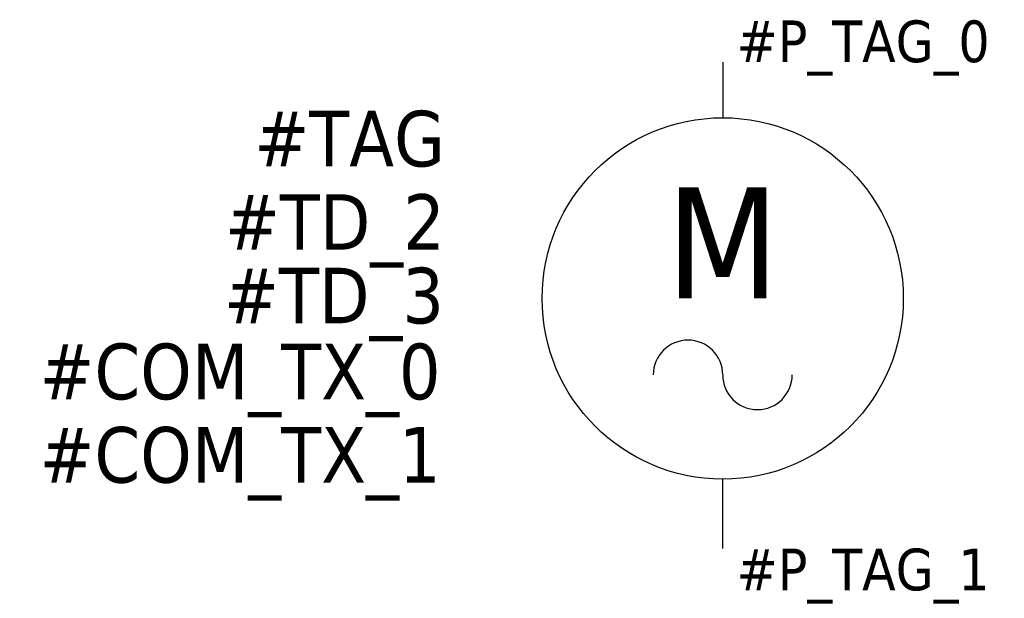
# Model space of a CAD drawing. Extents: x -25.3 to 10.1, y -19.3 to 1.5.
import ezdxf
from ezdxf.enums import TextEntityAlignment as Align

# ---------------------------------------------------------------- set-up
doc = ezdxf.new("R2010")
doc.units = 0
doc.header["$LTSCALE"] = 10
doc.linetypes.add('CONTINU', pattern=[0])
doc.layers.get('0').update_dxf_attribs({"linetype": 'CONTINUOUS'})
doc.styles.add('TAHOMA_STANDARD', font='txt')

msp = doc.modelspace()

# ---------------------------------------------------------------- linework, layer by layer
at = {"color": 0, "linetype": 'CONTINU'}
for p, q in [((0, 0), (0, -2)), ((0, -17.5), (0, -15))]:
    msp.add_line(p, q, dxfattribs=at)
msp.add_circle((0, -8.5), 6.5)
at = {"linetype": 'CONTINU'}
for centre, start, end in [((-1.25, -11.25), 0, 180), ((1.25, -11.25), 180, 0)]:
    msp.add_arc(centre, 1.25, start, end, dxfattribs=at)

# ---------------------------------------------------------------- texts
at = {"style": 'TAHOMA_STANDARD'}
msp.add_text('M', height=4, dxfattribs=at).set_placement((0, -8.5), align=Align.CENTER)
msp.add_attdef('#P_TAG_0', (0.5, 0), '', height=1.5, dxfattribs=at)
at = {"linetype": 'CONTINU', "style": 'TAHOMA_STANDARD'}
for tag, p in [('#TAG', (-10, -3.75)), ('#TD_2', (-10, -6.75)), ('#TD_3', (-10.032, -9.396)), ('#COM_TX_0', (-10.155, -12.125)), ('#COM_TX_1', (-10.155, -15.125))]:
    msp.add_attdef(tag, text='', height=2, dxfattribs=at).set_placement(p, align=Align.RIGHT)
at = {"style": 'TAHOMA_STANDARD'}
msp.add_attdef('#P_TAG_1', text='', height=1.5, dxfattribs=at).set_placement((0.5, -17.5), align=Align.TOP_LEFT)

doc.saveas('drawing.dxf')
